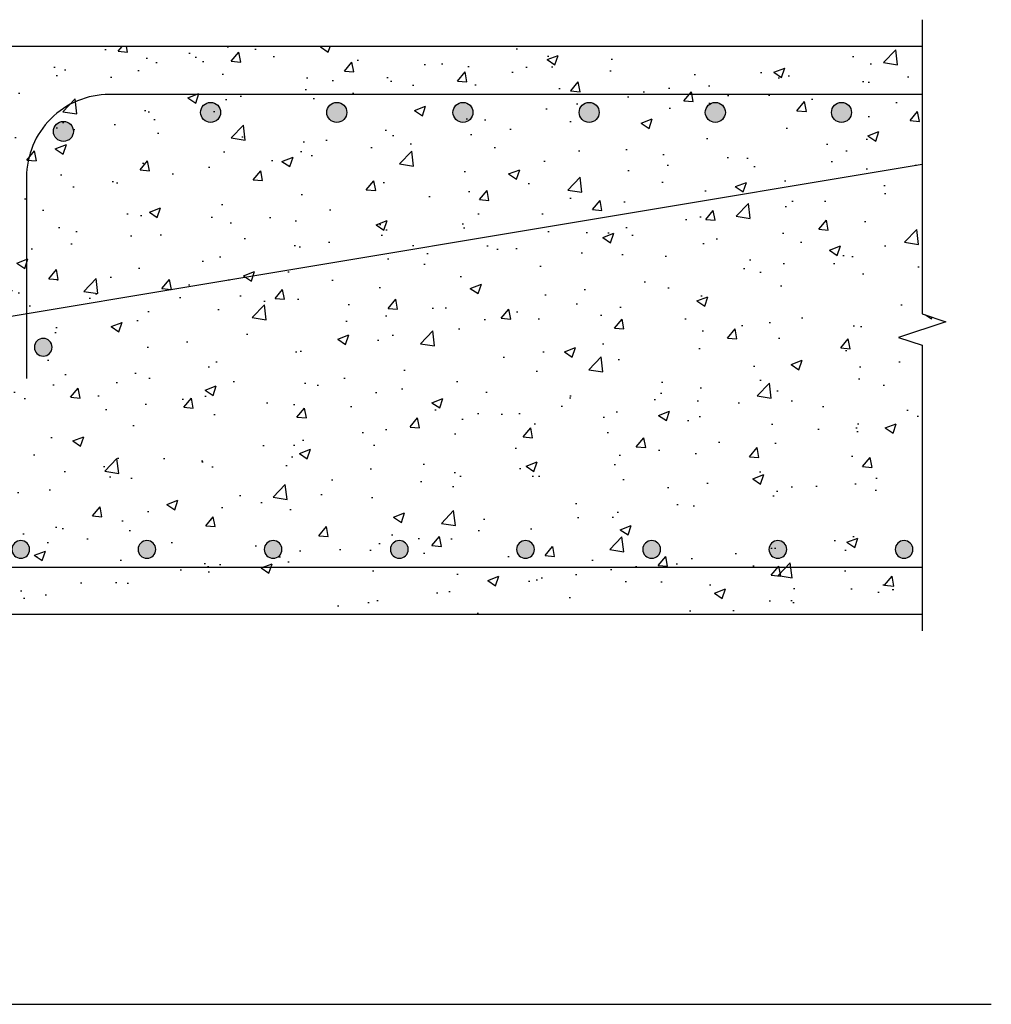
# Model space of a CAD drawing. Header units: inches. Extents: x 145 to 336, y 3 to 61.
# Tile 10 of 12: x 163.96 to 168.73, y 35.5 to 40.33. Entities that reach past the tile are written whole.
import ezdxf
from ezdxf.enums import TextEntityAlignment as Align

# ---------------------------------------------------------------- set-up
doc = ezdxf.new("R2010")
doc.units = ezdxf.units.IN
doc.header["$MEASUREMENT"] = 0
doc.layers.add('E-ANNO-SYMB', color=2, linetype='Continuous')
doc.layers.add('G-Anno-Std-Scrn', color=250, linetype='Continuous')
doc.layers.get('0').freeze()
doc.styles.add('Title', font='swiss.ttf', dxfattribs={"height": 0.25})

# ---------------------------------------------------------------- blocks, each defined once
blk = doc.blocks.new('Reinforcing Bar Section_USACE - __9-1493162-Section 31')
h = blk.add_hatch(color=256)
h.dxf.hatch_style = 1
h.paths.add_polyline_path([(773.77, -31.894, 1), (774.895, -31.894, 1)])
for start, end in [(0, 180), (180, 0)]:
    blk.add_arc((774.332, -31.894), 0.562, start, end)
blk = doc.blocks.new('Reinforcing Bar Section_USACE - _10')
h = blk.add_hatch(color=256)
h.dxf.hatch_style = 1
h.paths.add_polyline_path([(-0.635, 0, 1), (0.635, 0, 1)])
blk.add_circle((0, 0), 0.635)
blk = doc.blocks.new('Reinforcing Bar Section_USACE - __9-1453024-Section 31')
h = blk.add_hatch(color=256)
h.dxf.hatch_style = 1
h.paths.add_polyline_path([(770.743, -19.078, 1), (771.868, -19.078, 1)])
for radius, start, end in [(0.562, 0, 180), (0.563, 180, 360)]:
    blk.add_arc((771.305, -19.078), radius, start, end)
blk = doc.blocks.new('*U6')
blk.add_line((0, 0), (11.3194, 0))
at = {"lineweight": 30}
blk.add_attdef('TITLE', text='', height=0.25, dxfattribs=at).set_placement((0.25, 0.7494), align=Align.TOP_LEFT)
at = {"style": 'Title'}
blk.add_attdef('NUMBER', text='', height=0.25, dxfattribs=at).set_placement((-0.3126, 0), align=Align.MIDDLE_CENTER)
blk.add_attdef('SCALE', (0.25, -0.1768), '', height=0.0938, dxfattribs=at)

msp = doc.modelspace()

# ---------------------------------------------------------------- hatches: boundary and pattern name
at = {"layer": 'G-Anno-Std-Scrn', "lineweight": -3}
h = msp.add_hatch(dxfattribs=at)
h.set_pattern_fill('AR-CONC', color=256, scale=0.07736, style=0)
h.set_pattern_definition([(50, (156.53366, 35.7097), (0.55487, -0.048545), [0.05802, -0.638217]), (355, (156.53366, 35.7097), (-0.107338, 0.581893), [0.046416, -0.510573]), (100.4514, (156.5799, 35.70565), (0.447532, 0.533348), [0.04931, -0.5424]), (46.184, (156.53366, 35.8644), (0.825614, -0.128045), [0.08703, -0.957325]), (96.6356, (156.6025, 35.85374), (0.72305, 0.753574), [0.073964, -0.8136]), (351.184, (156.5337, 35.8644), (0.72305, 0.753574), [0.069624, -0.76586]), (21, (156.61102, 35.82573), (0.461765, -0.311464), [0.05802, -0.638217]), (326, (156.611, 35.82573), (0.188228, 0.560973), [0.046416, -0.510573]), (71.4514, (156.6495, 35.7998), (0.649993, 0.24951), [0.04931, -0.5424]), (37.5, (156.53366, 35.7097), (0.0094068, 0.2575254), [0, -0.504385, 0, -0.5183094, 0, -0.5125075]), (7.5, (156.53366, 35.7097), (0.2035096, 0.3051154), [0, -0.295514, 0, -0.492781, 0, -0.195333]), (327.5, (156.36115, 35.7097), (0.412963, -0.0174484), [0, -0.193399, 0, -0.603405, 0, -0.800672]), (317.5, (156.2838, 35.7097), (0.451151, 0.077441), [0, -0.251419, 0, -0.400723, 0, -0.568593])])
h.paths.add_polyline_path([(168.3893, 40.1945), (163.9296, 40.1945), (163.9296, 40.0759), (163.92, 40.0372), (163.8813, 40.0372), (163.8813, 39.6757), (163.5332, 39.0728), (163.5718, 39.0728), (163.5718, 39.0341), (163.2237, 39.0341), (163.2237, 38.8056), (163.185, 38.767), (163.1464, 38.8056), (163.1464, 39.0341), (162.6822, 39.0341), (162.6822, 38.8056), (162.6435, 38.767), (162.6048, 38.8056), (162.6048, 39.0341), (162.4888, 39.0341), (162.2567, 39.0341), (162.2567, 39.0728), (162.2954, 39.0728), (161.9473, 39.6757), (161.9473, 40.0372), (161.9086, 40.0372), (161.9086, 40.1945), (161.5992, 40.1945), (161.5992, 40.0372), (161.5605, 40.0372), (161.5605, 39.6783), (161.2124, 39.0753), (161.251, 39.0753), (161.251, 39.0341), (160.9029, 39.0341), (160.9029, 38.8056), (160.8643, 38.767), (160.8256, 38.8056), (160.8256, 39.0341), (160.3614, 39.0341), (160.3614, 38.8056), (160.3227, 38.767), (160.2841, 38.8056), (160.2841, 39.0341), (160.168, 39.0341), (159.9359, 39.0341), (159.9359, 39.0753), (159.9746, 39.0753), (159.6265, 39.6783), (159.6265, 40.0372), (159.5878, 40.0372), (159.5878, 40.1945), (158.4661, 40.1945), (158.4661, 37.4095), (168.3893, 37.4095), (168.3893, 38.7283), (168.2733, 38.767), (168.5053, 38.8443), (168.3893, 38.883)])

# ---------------------------------------------------------------- linework, layer by layer
for p, q in [((168.3893, 40.1945), (163.92, 40.1945)), ((159.0472, 37.6402), (168.3893, 37.6402)), ((158.4661, 37.4095), (168.3893, 37.4095))]:
    msp.add_line(p, q, dxfattribs=at)
msp.add_lwpolyline([(168.3893, 40.3256), (168.3893, 38.883), (168.5053, 38.8443), (168.2733, 38.767), (168.3893, 38.7283), (168.3893, 37.3276)], dxfattribs=at)
for points in [[(168.3893, 39.9587), (164.4026, 39.9587, 0.414214), (163.9965, 39.5525), (163.9965, 38.566)], [(168.3893, 39.615), (163.5663, 38.8112, -0.041311), (163.4995, 38.8056), (158.7397, 38.8056)]]:
    msp.add_lwpolyline(points, format="xyb", dxfattribs=at)

# ---------------------------------------------------------------- block references
at = {"layer": 'E-ANNO-SYMB', "lineweight": -3}
msp.add_blockref('*U6', (157.4093, 35.4958), dxfattribs=at)
at = {"layer": 'G-Anno-Std-Scrn', "lineweight": -3, "xscale": 0.07735961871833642, "yscale": 0.07735961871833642, "zscale": 0.07735961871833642}
for name, p in [('Reinforcing Bar Section_USACE - _10', (164.8995, 39.8709)), ('Reinforcing Bar Section_USACE - _10', (165.5184, 39.8709)), ('Reinforcing Bar Section_USACE - _10', (166.1373, 39.8709)), ('Reinforcing Bar Section_USACE - _10', (166.7562, 39.8709)), ('Reinforcing Bar Section_USACE - _10', (167.375, 39.8709)), ('Reinforcing Bar Section_USACE - _10', (167.9939, 39.8709)), ('Reinforcing Bar Section_USACE - _10', (164.1775, 39.7776)), ('Reinforcing Bar Section_USACE - __9-1453024-Section 31', (104.4108, 40.1945)), ('Reinforcing Bar Section_USACE - __9-1493162-Section 31', (104.0664, 40.1945)), ('Reinforcing Bar Section_USACE - __9-1493162-Section 31', (104.6852, 40.1945)), ('Reinforcing Bar Section_USACE - __9-1493162-Section 31', (105.3041, 40.1945)), ('Reinforcing Bar Section_USACE - __9-1493162-Section 31', (105.923, 40.1945)), ('Reinforcing Bar Section_USACE - __9-1493162-Section 31', (106.5419, 40.1945)), ('Reinforcing Bar Section_USACE - __9-1493162-Section 31', (107.1607, 40.1945)), ('Reinforcing Bar Section_USACE - __9-1493162-Section 31', (107.7796, 40.1945)), ('Reinforcing Bar Section_USACE - __9-1493162-Section 31', (108.3985, 40.1945))]:
    msp.add_blockref(name, p, dxfattribs=at)

doc.saveas('drawing.dxf')
